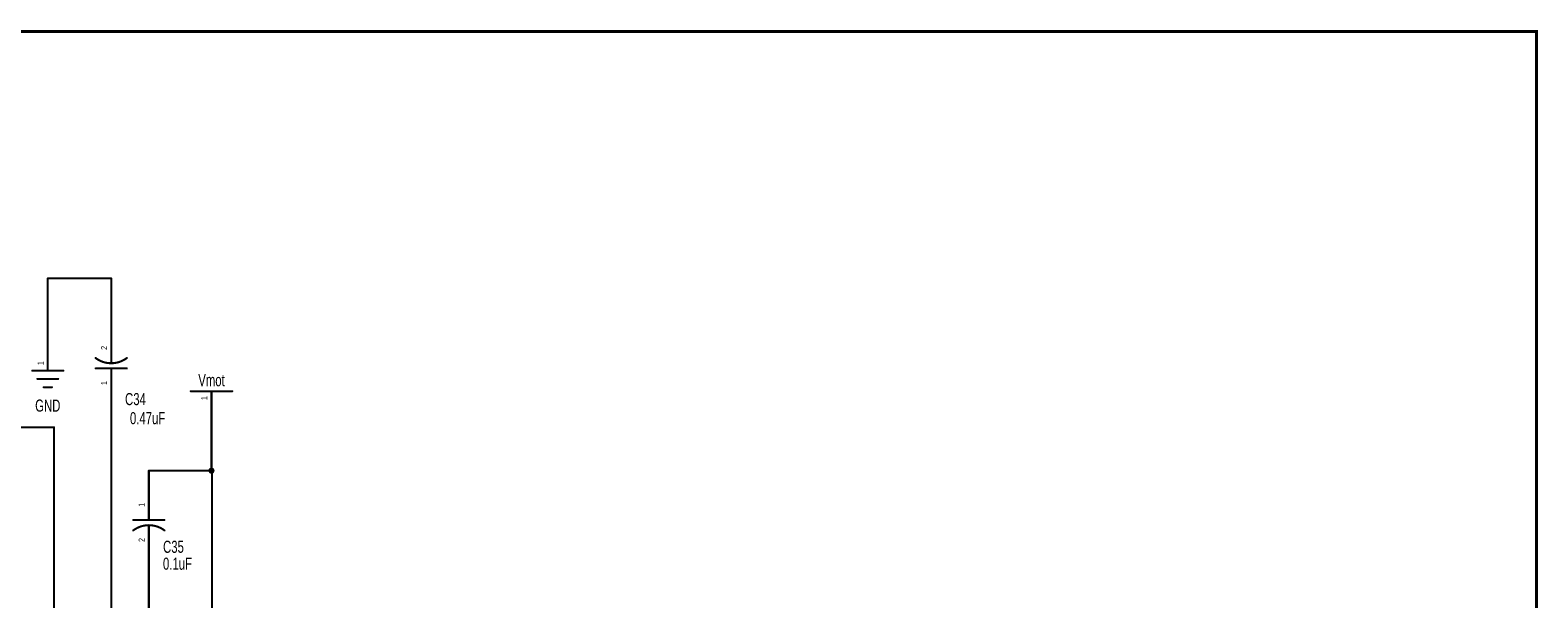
# Model space of a CAD drawing. Extents: x -2.1 to 9.4, y -2.2 to 5.9.
# Tile 7 of 7: x 2.2 to 9.4, y 3.1 to 5.9. Entities that reach past the tile are written whole.
import ezdxf
from ezdxf.enums import TextEntityAlignment as Align

# ---------------------------------------------------------------- set-up
doc = ezdxf.new("R2010")
doc.units = 0
for name, color, linetype in [('Element', 253, 'CONTINUOUS'), ('Net', 50, 'CONTINUOUS'), ('Pin', 50, 'CONTINUOUS'), ('Titles', 253, 'CONTINUOUS')]:
    doc.layers.add(name, color=color, linetype=linetype)

msp = doc.modelspace()

# ---------------------------------------------------------------- linework, layer by layer
at = {"layer": 'Element', "linetype": 'CONTINUOUS'}
for points, const_width in [([(2.4756, 4.2767), (2.4822, 4.2721), (2.4891, 4.2679), (2.4962, 4.2641), (2.5036, 4.2608), (2.5111, 4.258), (2.5189, 4.2557), (2.5267, 4.2539), (2.5347, 4.2526), (2.5427, 4.2518), (2.5508, 4.2516), (2.5589, 4.2518), (2.5669, 4.2526), (2.5749, 4.2539), (2.5827, 4.2557), (2.5905, 4.258), (2.598, 4.2609), (2.6054, 4.2641), (2.6125, 4.2679), (2.6194, 4.2721), (2.626, 4.2768)], 0.01), ([(2.5508, 4.2516), (2.5508, 4.2896)], 0.0098), ([(2.1705, 4.2161), (2.3205, 4.2161)], 0.0098), ([(2.6258, 4.2266), (2.4758, 4.2266)], 0.0098), ([(2.5508, 4.1896), (2.5508, 4.2266)], 0.0098), ([(2.1955, 4.1761), (2.2955, 4.1761)], 0.0098), ([(2.2255, 4.1361), (2.2655, 4.1361)], 0.0098), ([(2.9334, 4.1169), (3.1334, 4.1169)], 0.0098), ([(2.6569, 3.4973), (2.8069, 3.4973)], 0.0098), ([(2.7319, 3.5343), (2.7319, 3.4973)], 0.0098), ([(2.8071, 3.4471), (2.8005, 3.4518), (2.7936, 3.456), (2.7865, 3.4598), (2.7791, 3.463), (2.7716, 3.4659), (2.7638, 3.4682), (2.756, 3.47), (2.748, 3.4713), (2.74, 3.4721), (2.7319, 3.4723), (2.7238, 3.472), (2.7158, 3.4713), (2.7078, 3.47), (2.7, 3.4682), (2.6922, 3.4658), (2.6847, 3.463), (2.6773, 3.4597), (2.6702, 3.456), (2.6633, 3.4518), (2.6567, 3.4471)], 0.01), ([(2.7319, 3.4723), (2.7319, 3.4343)], 0.0098)]:
    msp.add_lwpolyline(points, dxfattribs=dict(at, const_width=const_width))
for points, const_width in [([(2.4731, 4.2767, 1), (2.4781, 4.2767, 1), (2.4731, 4.2767, 1)], 0.005), ([(2.5483, 4.2896, 1), (2.5533, 4.2896, 1), (2.5483, 4.2896, 1)], 0.0049), ([(2.6235, 4.2768, 1), (2.6285, 4.2768, 1), (2.6235, 4.2768, 1)], 0.005), ([(2.1681, 4.2161, 1), (2.173, 4.2161, 1), (2.1681, 4.2161, 1)], 0.0049), ([(2.3181, 4.2161, 1), (2.323, 4.2161, 1), (2.3181, 4.2161, 1)], 0.0049), ([(2.4733, 4.2266, 1), (2.4783, 4.2266, 1), (2.4733, 4.2266, 1)], 0.0049), ([(2.5483, 4.2516, 1), (2.5533, 4.2516, 1), (2.5483, 4.2516, 1)], 0.0049), ([(2.5483, 4.2266, 1), (2.5533, 4.2266, 1), (2.5483, 4.2266, 1)], 0.0049), ([(2.6233, 4.2266, 1), (2.6283, 4.2266, 1), (2.6233, 4.2266, 1)], 0.0049), ([(2.1931, 4.1761, 1), (2.198, 4.1761, 1), (2.1931, 4.1761, 1)], 0.0049), ([(2.2231, 4.1361, 1), (2.228, 4.1361, 1), (2.2231, 4.1361, 1)], 0.0049), ([(2.2631, 4.1361, 1), (2.268, 4.1361, 1), (2.2631, 4.1361, 1)], 0.0049), ([(2.2931, 4.1761, 1), (2.298, 4.1761, 1), (2.2931, 4.1761, 1)], 0.0049), ([(2.5483, 4.1896, 1), (2.5533, 4.1896, 1), (2.5483, 4.1896, 1)], 0.0049), ([(2.9309, 4.1169, 1), (2.9358, 4.1169, 1), (2.9309, 4.1169, 1)], 0.0049), ([(3.1309, 4.1169, 1), (3.1358, 4.1169, 1), (3.1309, 4.1169, 1)], 0.0049), ([(2.6544, 3.4973, 1), (2.6594, 3.4973, 1), (2.6544, 3.4973, 1)], 0.0049), ([(2.7294, 3.5343, 1), (2.7344, 3.5343, 1), (2.7294, 3.5343, 1)], 0.0049), ([(2.7294, 3.4973, 1), (2.7344, 3.4973, 1), (2.7294, 3.4973, 1)], 0.0049), ([(2.8044, 3.4973, 1), (2.8094, 3.4973, 1), (2.8044, 3.4973, 1)], 0.0049), ([(2.6542, 3.4471, 1), (2.6592, 3.4471, 1), (2.6542, 3.4471, 1)], 0.005), ([(2.7294, 3.4723, 1), (2.7344, 3.4723, 1), (2.7294, 3.4723, 1)], 0.0049), ([(2.7294, 3.4343, 1), (2.7344, 3.4343, 1), (2.7294, 3.4343, 1)], 0.0049), ([(2.8046, 3.4471, 1), (2.8096, 3.4471, 1), (2.8046, 3.4471, 1)], 0.005)]:
    msp.add_lwpolyline(points, format="xyb", dxfattribs=dict(at, const_width=const_width))
at = {"layer": 'Net', "linetype": 'CONTINUOUS', "const_width": 0.0098}
for points in [[(2.5508, 4.6595), (2.2455, 4.6595)], [(2.2455, 4.6595), (2.2455, 4.3661)], [(2.5508, 4.4396), (2.5508, 4.6595)], [(2.5509, 4.0396), (2.5509, 2.9342)], [(2.2759, 3.9434), (1.2824, 3.9434)], [(2.2759, 3.0035), (2.2759, 3.9434)], [(3.0334, 3.9669), (3.0334, 3.7348)], [(2.7319, 3.6843), (2.7319, 3.7348)], [(2.7319, 3.7348), (3.0355, 3.7348)], [(3.0235, 3.7348), (3.024, 3.7318), (3.0254, 3.729), (3.0276, 3.7269), (3.0303, 3.7255), (3.0334, 3.725), (3.0364, 3.7255), (3.0391, 3.7269), (3.0413, 3.729), (3.0427, 3.7318), (3.0432, 3.7348), (3.0427, 3.7379), (3.0413, 3.7406), (3.0391, 3.7428), (3.0364, 3.7442), (3.0334, 3.7447), (3.0303, 3.7442), (3.0276, 3.7428), (3.0254, 3.7406), (3.024, 3.7379), (3.0235, 3.7348)], [(3.0355, 3.7348), (3.0355, 2.9285)], [(2.7319, 3.0035), (2.7319, 3.2843)]]:
    msp.add_lwpolyline(points, dxfattribs=at)
at = {"layer": 'Net', "linetype": 'CONTINUOUS', "const_width": 0.0049}
for points in [[(2.2431, 4.6595, 1), (2.248, 4.6595, 1), (2.2431, 4.6595, 1)], [(2.2431, 4.6595, 1), (2.248, 4.6595, 1), (2.2431, 4.6595, 1)], [(2.5483, 4.6595, 1), (2.5533, 4.6595, 1), (2.5483, 4.6595, 1)], [(2.5483, 4.6595, 1), (2.5533, 4.6595, 1), (2.5483, 4.6595, 1)], [(2.5483, 4.4396, 1), (2.5533, 4.4396, 1), (2.5483, 4.4396, 1)], [(2.2431, 4.3661, 1), (2.248, 4.3661, 1), (2.2431, 4.3661, 1)], [(2.5484, 4.0396, 1), (2.5534, 4.0396, 1), (2.5484, 4.0396, 1)], [(2.2734, 3.9434, 1), (2.2784, 3.9434, 1), (2.2734, 3.9434, 1)], [(2.2734, 3.9434, 1), (2.2784, 3.9434, 1), (2.2734, 3.9434, 1)], [(3.0309, 3.9669, 1), (3.0358, 3.9669, 1), (3.0309, 3.9669, 1)], [(2.7294, 3.7348, 1), (2.7344, 3.7348, 1), (2.7294, 3.7348, 1)], [(2.7294, 3.7348, 1), (2.7344, 3.7348, 1), (2.7294, 3.7348, 1)], [(3.0211, 3.7348, 1), (3.026, 3.7348, 1), (3.0211, 3.7348, 1)], [(3.0309, 3.7348, 1), (3.0358, 3.7348, 1), (3.0309, 3.7348, 1)], [(3.0331, 3.7348, 1), (3.038, 3.7348, 1), (3.0331, 3.7348, 1)], [(3.0331, 3.7348, 1), (3.038, 3.7348, 1), (3.0331, 3.7348, 1)], [(2.7294, 3.6843, 1), (2.7344, 3.6843, 1), (2.7294, 3.6843, 1)], [(2.7294, 3.2843, 1), (2.7344, 3.2843, 1), (2.7294, 3.2843, 1)]]:
    msp.add_lwpolyline(points, format="xyb", dxfattribs=at)
at = {"layer": 'Pin', "linetype": 'CONTINUOUS', "const_width": 0.0049}
for points in [[(2.5483, 4.4396, 1), (2.5533, 4.4396, 1), (2.5483, 4.4396, 1)], [(2.2431, 4.3661, 1), (2.248, 4.3661, 1), (2.2431, 4.3661, 1)], [(2.5483, 4.2896, 1), (2.5533, 4.2896, 1), (2.5483, 4.2896, 1)], [(2.2431, 4.2161, 1), (2.248, 4.2161, 1), (2.2431, 4.2161, 1)], [(2.5483, 4.1896, 1), (2.5533, 4.1896, 1), (2.5483, 4.1896, 1)], [(3.0309, 4.1169, 1), (3.0358, 4.1169, 1), (3.0309, 4.1169, 1)], [(2.5483, 4.0396, 1), (2.5533, 4.0396, 1), (2.5483, 4.0396, 1)], [(3.0309, 3.9669, 1), (3.0358, 3.9669, 1), (3.0309, 3.9669, 1)], [(2.7294, 3.6843, 1), (2.7344, 3.6843, 1), (2.7294, 3.6843, 1)], [(2.7294, 3.5343, 1), (2.7344, 3.5343, 1), (2.7294, 3.5343, 1)], [(2.7294, 3.4343, 1), (2.7344, 3.4343, 1), (2.7294, 3.4343, 1)], [(2.7294, 3.2843, 1), (2.7344, 3.2843, 1), (2.7294, 3.2843, 1)]]:
    msp.add_lwpolyline(points, format="xyb", dxfattribs=at)
at = {"layer": 'Pin', "linetype": 'CONTINUOUS', "const_width": 0.0098}
for points in [[(2.5508, 4.2896), (2.5508, 4.4396)], [(2.2455, 4.2161), (2.2455, 4.3661)], [(2.5508, 4.1896), (2.5508, 4.0396)], [(3.0334, 4.1169), (3.0334, 3.9669)], [(2.7319, 3.5343), (2.7319, 3.6843)], [(2.7319, 3.4343), (2.7319, 3.2843)]]:
    msp.add_lwpolyline(points, dxfattribs=at)
at = {"layer": 'Titles', "linetype": 'CONTINUOUS', "const_width": 0.0131}
msp.add_lwpolyline([(9.4095, -2.2204), (-2.0835, -2.2204), (-2.0835, 5.8476), (9.4095, 5.8476), (9.4095, -2.2204)], dxfattribs=at)

# ---------------------------------------------------------------- texts
at = {"layer": 'Element', "width": 0.7}
for s, p in [('Vmot', (3.0334, 4.1234)), ('GND', (2.2455, 4.0011)), ('C34', (2.6675, 4.0324)), ('0.47uF', (2.726, 3.9407)), ('C35', (2.8504, 3.3218)), ('0.1uF', (2.8696, 3.2405))]:
    msp.add_text(s, height=0.0583, dxfattribs=at).set_placement(p, align=Align.BOTTOM_CENTER)
at = {"layer": 'Pin', "width": 0.7}
for s, p in [('2', (2.5016, 4.3158)), ('1', (2.1963, 4.2424)), ('1', (2.5016, 4.1469)), ('1', (2.9841, 4.0742)), ('1', (2.6827, 3.5606)), ('2', (2.6827, 3.3917))]:
    msp.add_text(s, height=0.0292, rotation=90, dxfattribs=at).set_placement(p, align=Align.TOP_LEFT)

doc.saveas('drawing.dxf')
